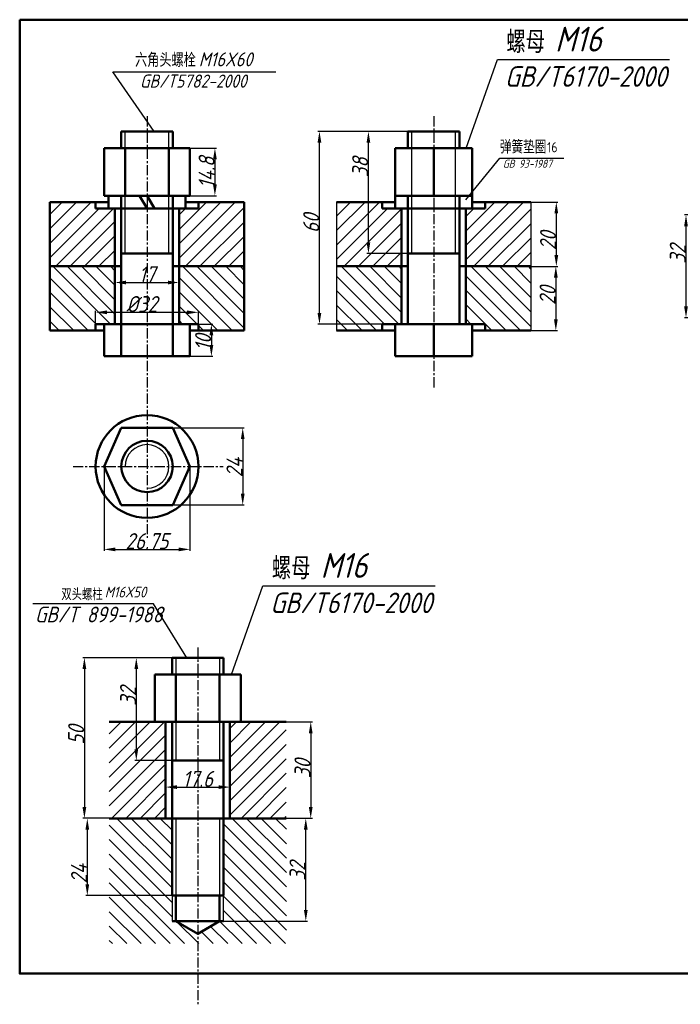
# Model space of a CAD drawing. Header units: millimetres. Extents: x 138043 to 138484, y 197009 to 197315.
# Tile 1 of 2: x 138043 to 138248, y 197009 to 197315. Entities that reach past the tile are written whole.
import ezdxf

# ---------------------------------------------------------------- set-up
doc = ezdxf.new("R2010")
doc.units = ezdxf.units.MM
doc.linetypes.add('CENTER', pattern=[50.8, 31.75, -6.35, 6.35, -6.35])
for name, color, linetype, lineweight in [('粗实线', 7, 'Continuous', 50), ('细实线', 4, 'Continuous', 25), ('细点画线', 6, 'CENTER', 25)]:
    doc.layers.add(name, color=color, linetype=linetype, lineweight=lineweight)
doc.styles.get("Standard").update_dxf_attribs({"font": 'gbeitc.shx'})
doc.styles.add('字母', font='gbeitc.shx')
doc.styles.add('数字', font='gbenor.shx')
doc.styles.add('汉字', font='hyswlongfangsong.ttf')
doc.dimstyles.new('GB', dxfattribs={"dimscale": 0.1, "dimtxt": 50, "dimasz": 35, "dimexe": 5, "dimexo": 0.625, "dimtad": 1, "dimtoh": 1, "dimdsep": 46, "dimtxsty": 'Standard', "dimcen": 2.5, "dimadec": 0, "dimazin": 0, "dimtfac": 1, "dimtmove": 0, "dimatfit": 3, "dimfxl": 1, "dimarcsym": 0})

# ---------------------------------------------------------------- blocks, each defined once
blk = doc.blocks.new('*D58')
at = {"layer": 'Defpoints', "color": 0, "transparency": 16777216}
for p in [(138098.38, 197224), (138066.38, 197220.32), (138098.38, 197220.32)]:
    blk.add_point(p, dxfattribs=at)
at = {"layer": '细实线', "color": 0, "lineweight": -2, "transparency": 16777216}
for p, q in [((138066.38, 197220.39), (138066.38, 197224.5)), ((138069.88, 197224), (138094.88, 197224)), ((138098.38, 197220.39), (138098.38, 197224.5))]:
    blk.add_line(p, q, dxfattribs=at)
at = {"layer": '细实线', "color": 0, "transparency": 16777216}
for points in [[(138069.88, 197224.58), (138069.88, 197223.42), (138066.38, 197224)], [(138094.88, 197224.58), (138094.88, 197223.42), (138098.38, 197224)]]:
    blk.add_solid(points, dxfattribs=at)
at = {"layer": '细实线', "color": 0, "transparency": 16777216, "insert": (138080.75, 197226.56), "char_height": 5, "attachment_point": 5}
blk.add_mtext('%%C32', dxfattribs=at)
blk = doc.blocks.new('*D60')
at = {"layer": 'Defpoints', "color": 0, "transparency": 16777216}
for p in [(138095.76, 197275.12), (138095.76, 197260.32), (138103.53, 197260.32)]:
    blk.add_point(p, dxfattribs=at)
at = {"layer": '细实线', "color": 0, "lineweight": -2, "transparency": 16777216}
for p, q in [((138095.82, 197275.12), (138104.03, 197275.12)), ((138103.53, 197271.62), (138103.53, 197263.82)), ((138095.82, 197260.32), (138104.03, 197260.32))]:
    blk.add_line(p, q, dxfattribs=at)
at = {"layer": '细实线', "color": 0, "transparency": 16777216}
for points in [[(138102.95, 197271.62), (138104.12, 197271.62), (138103.53, 197275.12)], [(138102.95, 197263.82), (138104.12, 197263.82), (138103.53, 197260.32)]]:
    blk.add_solid(points, dxfattribs=at)
at = {"layer": '细实线', "color": 0, "transparency": 16777216, "insert": (138100.97, 197267.54), "char_height": 5, "attachment_point": 5, "rotation": 90}
blk.add_mtext('14.8', dxfattribs=at)
blk = doc.blocks.new('*D61')
at = {"layer": 'Defpoints', "color": 0, "transparency": 16777216}
for p in [(138098.38, 197220.32), (138095.76, 197210.32), (138102.43, 197210.32)]:
    blk.add_point(p, dxfattribs=at)
at = {"layer": '细实线', "color": 0, "lineweight": -2, "transparency": 16777216}
for p, q in [((138098.45, 197220.32), (138102.93, 197220.32)), ((138102.43, 197216.82), (138102.43, 197213.82)), ((138095.82, 197210.32), (138102.93, 197210.32))]:
    blk.add_line(p, q, dxfattribs=at)
at = {"layer": '细实线', "color": 0, "transparency": 16777216}
for points in [[(138101.85, 197216.82), (138103.02, 197216.82), (138102.43, 197220.32)], [(138101.85, 197213.82), (138103.02, 197213.82), (138102.43, 197210.32)]]:
    blk.add_solid(points, dxfattribs=at)
at = {"layer": '细实线', "color": 0, "transparency": 16777216, "insert": (138099.87, 197214.57), "char_height": 5, "attachment_point": 5, "rotation": 90}
blk.add_mtext('10', dxfattribs=at)
blk = doc.blocks.new('*D62')
at = {"layer": 'Defpoints', "color": 0, "transparency": 16777216}
for p in [(138136.09, 197280.32), (138163.66, 197280.32), (138155.66, 197220.32)]:
    blk.add_point(p, dxfattribs=at)
at = {"layer": '细实线', "color": 0, "lineweight": -2, "transparency": 16777216}
for p, q in [((138163.6, 197280.32), (138135.59, 197280.32)), ((138136.09, 197223.82), (138136.09, 197276.82)), ((138155.6, 197220.32), (138135.59, 197220.32))]:
    blk.add_line(p, q, dxfattribs=at)
at = {"layer": '细实线', "color": 0, "transparency": 16777216}
for points in [[(138135.5, 197276.82), (138136.67, 197276.82), (138136.09, 197280.32)], [(138135.5, 197223.82), (138136.67, 197223.82), (138136.09, 197220.32)]]:
    blk.add_solid(points, dxfattribs=at)
at = {"layer": '细实线', "color": 0, "transparency": 16777216, "insert": (138133.53, 197251.7), "char_height": 5, "attachment_point": 5, "rotation": 90}
blk.add_mtext('60', dxfattribs=at)
blk = doc.blocks.new('*D63')
at = {"layer": 'Defpoints', "color": 0, "transparency": 16777216}
for p in [(138201.93, 197258.32), (138201.93, 197238.32), (138209.86, 197238.32)]:
    blk.add_point(p, dxfattribs=at)
at = {"layer": '细实线', "color": 0, "lineweight": -2, "transparency": 16777216}
for p, q in [((138201.99, 197258.32), (138210.36, 197258.32)), ((138209.86, 197254.82), (138209.86, 197241.82)), ((138201.99, 197238.32), (138210.36, 197238.32))]:
    blk.add_line(p, q, dxfattribs=at)
at = {"layer": '细实线', "color": 0, "transparency": 16777216}
for points in [[(138209.28, 197254.82), (138210.44, 197254.82), (138209.86, 197258.32)], [(138209.28, 197241.82), (138210.44, 197241.82), (138209.86, 197238.32)]]:
    blk.add_solid(points, dxfattribs=at)
at = {"layer": '细实线', "color": 0, "transparency": 16777216, "insert": (138207.3, 197246.24), "char_height": 5, "attachment_point": 5, "rotation": 90}
blk.add_mtext('20', dxfattribs=at)
blk = doc.blocks.new('*D64')
at = {"layer": 'Defpoints', "color": 0, "transparency": 16777216}
for p in [(138201.99, 197238.32), (138201.93, 197218.32), (138209.71, 197218.32)]:
    blk.add_point(p, dxfattribs=at)
at = {"layer": '细实线', "color": 0, "lineweight": -2, "transparency": 16777216}
for p, q in [((138202.05, 197238.32), (138210.21, 197238.32)), ((138209.71, 197234.82), (138209.71, 197221.82)), ((138201.99, 197218.32), (138210.21, 197218.32))]:
    blk.add_line(p, q, dxfattribs=at)
at = {"layer": '细实线', "color": 0, "transparency": 16777216}
for points in [[(138209.13, 197234.82), (138210.3, 197234.82), (138209.71, 197238.32)], [(138209.13, 197221.82), (138210.3, 197221.82), (138209.71, 197218.32)]]:
    blk.add_solid(points, dxfattribs=at)
at = {"layer": '细实线', "color": 0, "transparency": 16777216, "insert": (138207.15, 197229.2), "char_height": 5, "attachment_point": 5, "rotation": 90}
blk.add_mtext('20', dxfattribs=at)
blk = doc.blocks.new('*D65')
at = {"layer": 'Defpoints', "color": 0, "transparency": 16777216}
for p in [(138151.34, 197280.32), (138163.66, 197280.32), (138163.66, 197242.32)]:
    blk.add_point(p, dxfattribs=at)
at = {"layer": '细实线', "color": 0, "lineweight": -2, "transparency": 16777216}
for p, q in [((138163.6, 197280.32), (138150.84, 197280.32)), ((138151.34, 197245.82), (138151.34, 197276.82)), ((138163.6, 197242.32), (138150.84, 197242.32))]:
    blk.add_line(p, q, dxfattribs=at)
at = {"layer": '细实线', "color": 0, "transparency": 16777216}
for points in [[(138150.76, 197276.82), (138151.92, 197276.82), (138151.34, 197280.32)], [(138150.76, 197245.82), (138151.92, 197245.82), (138151.34, 197242.32)]]:
    blk.add_solid(points, dxfattribs=at)
at = {"layer": '细实线', "color": 0, "transparency": 16777216, "insert": (138148.78, 197269.14), "char_height": 5, "attachment_point": 5, "rotation": 90}
blk.add_mtext('38', dxfattribs=at)
blk = doc.blocks.new('*D66')
at = {"layer": 'Defpoints', "color": 0, "transparency": 16777216}
for p in [(138090.38, 197188.01), (138090.38, 197164.01), (138112.19, 197164.01)]:
    blk.add_point(p, dxfattribs=at)
at = {"layer": '细实线', "color": 0, "lineweight": -2, "transparency": 16777216}
for p, q in [((138090.45, 197188.01), (138112.69, 197188.01)), ((138112.19, 197184.51), (138112.19, 197167.51)), ((138090.45, 197164.01), (138112.69, 197164.01))]:
    blk.add_line(p, q, dxfattribs=at)
at = {"layer": '细实线', "color": 0, "transparency": 16777216}
for points in [[(138111.61, 197184.51), (138112.78, 197184.51), (138112.19, 197188.01)], [(138111.61, 197167.51), (138112.78, 197167.51), (138112.19, 197164.01)]]:
    blk.add_solid(points, dxfattribs=at)
at = {"layer": '细实线', "color": 0, "transparency": 16777216, "insert": (138109.63, 197175.68), "char_height": 5, "attachment_point": 5, "rotation": 90}
blk.add_mtext('24', dxfattribs=at)
blk = doc.blocks.new('*D67')
at = {"layer": 'Defpoints', "color": 0, "transparency": 16777216}
for p in [(138069.01, 197176.01), (138095.76, 197176.01), (138095.76, 197150.19)]:
    blk.add_point(p, dxfattribs=at)
at = {"layer": '细实线', "color": 0, "lineweight": -2, "transparency": 16777216}
for p, q in [((138069.01, 197175.95), (138069.01, 197149.69)), ((138095.76, 197175.95), (138095.76, 197149.69)), ((138072.51, 197150.19), (138092.26, 197150.19))]:
    blk.add_line(p, q, dxfattribs=at)
at = {"layer": '细实线', "color": 0, "transparency": 16777216}
for points in [[(138072.51, 197150.77), (138072.51, 197149.6), (138069.01, 197150.19)], [(138092.26, 197150.77), (138092.26, 197149.6), (138095.76, 197150.19)]]:
    blk.add_solid(points, dxfattribs=at)
at = {"layer": '细实线', "color": 0, "transparency": 16777216, "insert": (138082.38, 197152.75), "char_height": 5, "attachment_point": 5}
blk.add_mtext('26.75', dxfattribs=at)
blk = doc.blocks.new('*D68')
at = {"layer": 'Defpoints', "color": 0, "transparency": 16777216}
for p in [(138090.19, 197116.45), (138079.05, 197084.45), (138090.19, 197084.45)]:
    blk.add_point(p, dxfattribs=at)
at = {"layer": '细实线', "color": 0, "lineweight": -2, "transparency": 16777216}
for p, q in [((138090.12, 197116.45), (138078.55, 197116.45)), ((138079.05, 197112.95), (138079.05, 197087.95)), ((138090.12, 197084.45), (138078.55, 197084.45))]:
    blk.add_line(p, q, dxfattribs=at)
at = {"layer": '细实线', "color": 0, "transparency": 16777216}
for points in [[(138078.47, 197112.95), (138079.64, 197112.95), (138079.05, 197116.45)], [(138078.47, 197087.95), (138079.64, 197087.95), (138079.05, 197084.45)]]:
    blk.add_solid(points, dxfattribs=at)
at = {"layer": '细实线', "color": 0, "transparency": 16777216, "insert": (138076.49, 197104.45), "char_height": 5, "attachment_point": 5, "rotation": 90}
blk.add_mtext('32', dxfattribs=at)
blk = doc.blocks.new('*D69')
at = {"layer": 'Defpoints', "color": 0, "transparency": 16777216}
for p in [(138090.12, 197116.45), (138062.88, 197066.45), (138090.19, 197066.45)]:
    blk.add_point(p, dxfattribs=at)
at = {"layer": '细实线', "color": 0, "lineweight": -2, "transparency": 16777216}
for p, q in [((138090.06, 197116.45), (138062.38, 197116.45)), ((138062.88, 197112.95), (138062.88, 197069.95)), ((138090.12, 197066.45), (138062.38, 197066.45))]:
    blk.add_line(p, q, dxfattribs=at)
at = {"layer": '细实线', "color": 0, "transparency": 16777216}
for points in [[(138062.3, 197112.95), (138063.47, 197112.95), (138062.88, 197116.45)], [(138062.3, 197069.95), (138063.47, 197069.95), (138062.88, 197066.45)]]:
    blk.add_solid(points, dxfattribs=at)
at = {"layer": '细实线', "color": 0, "transparency": 16777216, "insert": (138060.32, 197092.39), "char_height": 5, "attachment_point": 5, "rotation": 90}
blk.add_mtext('50', dxfattribs=at)
blk = doc.blocks.new('*D71')
at = {"layer": 'Defpoints', "color": 0, "transparency": 16777216}
for p in [(138090.19, 197066.45), (138063.79, 197042.45), (138090.19, 197042.45)]:
    blk.add_point(p, dxfattribs=at)
at = {"layer": '细实线', "color": 0, "lineweight": -2, "transparency": 16777216}
for p, q in [((138090.12, 197066.45), (138063.29, 197066.45)), ((138063.79, 197062.95), (138063.79, 197045.95)), ((138090.12, 197042.45), (138063.29, 197042.45))]:
    blk.add_line(p, q, dxfattribs=at)
at = {"layer": '细实线', "color": 0, "transparency": 16777216}
for points in [[(138063.21, 197062.95), (138064.37, 197062.95), (138063.79, 197066.45)], [(138063.21, 197045.95), (138064.37, 197045.95), (138063.79, 197042.45)]]:
    blk.add_solid(points, dxfattribs=at)
at = {"layer": '细实线', "color": 0, "transparency": 16777216, "insert": (138061.23, 197049.21), "char_height": 5, "attachment_point": 5, "rotation": 90}
blk.add_mtext('24', dxfattribs=at)
blk = doc.blocks.new('*D72')
at = {"layer": 'Defpoints', "color": 0, "transparency": 16777216}
for p in [(138106.19, 197066.45), (138131.84, 197066.45), (138106.19, 197034.45)]:
    blk.add_point(p, dxfattribs=at)
at = {"layer": '细实线', "color": 0, "lineweight": -2, "transparency": 16777216}
for p, q in [((138106.25, 197066.45), (138132.34, 197066.45)), ((138131.84, 197037.95), (138131.84, 197062.95)), ((138106.25, 197034.45), (138132.34, 197034.45))]:
    blk.add_line(p, q, dxfattribs=at)
at = {"layer": '细实线', "color": 0, "transparency": 16777216}
for points in [[(138131.25, 197062.95), (138132.42, 197062.95), (138131.84, 197066.45)], [(138131.25, 197037.95), (138132.42, 197037.95), (138131.84, 197034.45)]]:
    blk.add_solid(points, dxfattribs=at)
at = {"layer": '细实线', "color": 0, "transparency": 16777216, "insert": (138129.27, 197049.97), "char_height": 5, "attachment_point": 5, "rotation": 90}
blk.add_mtext('32', dxfattribs=at)
blk = doc.blocks.new('*D73')
at = {"layer": 'Defpoints', "color": 0, "transparency": 16777216}
for p in [(138125.73, 197096.45), (138125.73, 197066.45), (138133.38, 197066.45)]:
    blk.add_point(p, dxfattribs=at)
at = {"layer": '细实线', "color": 0, "lineweight": -2, "transparency": 16777216}
for p, q in [((138125.8, 197096.45), (138133.88, 197096.45)), ((138133.38, 197092.95), (138133.38, 197069.95)), ((138125.8, 197066.45), (138133.88, 197066.45))]:
    blk.add_line(p, q, dxfattribs=at)
at = {"layer": '细实线', "color": 0, "transparency": 16777216}
for points in [[(138132.79, 197092.95), (138133.96, 197092.95), (138133.38, 197096.45)], [(138132.79, 197069.95), (138133.96, 197069.95), (138133.38, 197066.45)]]:
    blk.add_solid(points, dxfattribs=at)
at = {"layer": '细实线', "color": 0, "transparency": 16777216, "insert": (138130.81, 197081.9), "char_height": 5, "attachment_point": 5, "rotation": 90}
blk.add_mtext('30', dxfattribs=at)
blk = doc.blocks.new('*D96')
at = {"layer": 'Defpoints', "color": 0, "transparency": 16777216}
for p in [(138250.25, 197254.32), (138286.09, 197254.32), (138286.03, 197222.32)]:
    blk.add_point(p, dxfattribs=at)
at = {"layer": '细实线', "color": 0, "lineweight": -2, "transparency": 16777216}
for p, q in [((138286.03, 197254.32), (138249.75, 197254.32)), ((138250.25, 197225.82), (138250.25, 197250.82)), ((138285.97, 197222.32), (138249.75, 197222.32))]:
    blk.add_line(p, q, dxfattribs=at)
at = {"layer": '细实线', "color": 0, "transparency": 16777216}
for points in [[(138249.66, 197250.82), (138250.83, 197250.82), (138250.25, 197254.32)], [(138249.66, 197225.82), (138250.83, 197225.82), (138250.25, 197222.32)]]:
    blk.add_solid(points, dxfattribs=at)
at = {"layer": '细实线', "color": 0, "transparency": 16777216, "insert": (138247.68, 197242.1), "char_height": 5, "attachment_point": 5, "rotation": 90}
blk.add_mtext('32', dxfattribs=at)
blk = doc.blocks.new('*D107')
at = {"layer": 'Defpoints', "color": 0, "transparency": 16777216}
for p in [(138072.38, 197238.32), (138092.38, 197233.29), (138092.38, 197233.29)]:
    blk.add_point(p, dxfattribs=at)
at = {"layer": '细实线', "color": 0, "lineweight": -2, "transparency": 16777216}
for p, q in [((138072.38, 197238.26), (138072.38, 197232.79)), ((138075.88, 197233.29), (138088.88, 197233.29)), ((138092.38, 197233.35), (138092.38, 197233.79))]:
    blk.add_line(p, q, dxfattribs=at)
at = {"layer": '细实线', "color": 0, "transparency": 16777216}
for points in [[(138075.88, 197233.87), (138075.88, 197232.7), (138072.38, 197233.29)], [(138088.88, 197233.87), (138088.88, 197232.7), (138092.38, 197233.29)]]:
    blk.add_solid(points, dxfattribs=at)
at = {"layer": '细实线', "color": 0, "transparency": 16777216, "insert": (138082.38, 197235.85), "char_height": 5, "attachment_point": 5}
blk.add_mtext('17', dxfattribs=at)
blk = doc.blocks.new('*D109')
at = {"layer": 'Defpoints', "color": 0, "transparency": 16777216}
for p in [(138088.19, 197076.17), (138108.19, 197076.17), (138108.19, 197076.17)]:
    blk.add_point(p, dxfattribs=at)
at = {"layer": '细实线', "color": 0, "lineweight": -2, "transparency": 16777216}
for p, q in [((138088.19, 197076.23), (138088.19, 197076.67)), ((138091.69, 197076.17), (138104.69, 197076.17)), ((138108.19, 197076.23), (138108.19, 197076.67))]:
    blk.add_line(p, q, dxfattribs=at)
at = {"layer": '细实线', "color": 0, "transparency": 16777216}
for points in [[(138091.69, 197076.75), (138091.69, 197075.59), (138088.19, 197076.17)], [(138104.69, 197076.75), (138104.69, 197075.59), (138108.19, 197076.17)]]:
    blk.add_solid(points, dxfattribs=at)
at = {"layer": '细实线', "color": 0, "transparency": 16777216, "insert": (138098.19, 197078.73), "char_height": 5, "attachment_point": 5}
blk.add_mtext('17.6', dxfattribs=at)

msp = doc.modelspace()

# ---------------------------------------------------------------- hatches: boundary and pattern name
at = {"layer": '细实线'}
h = msp.add_hatch(dxfattribs=at)
h.set_pattern_fill('ANSI31', color=256)
h.paths.add_polyline_path([(138072.383, 197256.323), (138070.383, 197256.323), (138066.383, 197256.323), (138066.383, 197258.323), (138063.842, 197258.323), (138052.119, 197258.323), (138052.119, 197238.323), (138072.383, 197238.323)])
h.paths.add_polyline_path([(138112.647, 197238.323), (138112.647, 197258.323), (138098.383, 197258.323), (138098.383, 197256.323), (138092.383, 197256.323), (138092.383, 197238.323)])
h = msp.add_hatch(dxfattribs=at)
h.set_pattern_fill('ANSI31', color=256)
h.paths.add_polyline_path([(138161.662, 197256.323), (138159.662, 197256.323), (138155.662, 197256.323), (138155.662, 197258.323), (138153.121, 197258.323), (138141.398, 197258.323), (138141.398, 197238.323), (138161.662, 197238.323)])
h.paths.add_polyline_path([(138201.926, 197258.323), (138187.662, 197258.323), (138187.662, 197256.323), (138181.662, 197256.323), (138181.662, 197238.323), (138201.926, 197238.323)])
h = msp.add_hatch(dxfattribs=at)
h.set_pattern_fill('ANSI31', color=256, angle=90)
h.paths.add_polyline_path([(138072.383, 197238.323), (138052.119, 197238.323), (138052.119, 197218.323), (138066.383, 197218.323), (138066.383, 197220.323), (138072.383, 197220.323)])
h.paths.add_polyline_path([(138112.647, 197238.323), (138092.383, 197238.323), (138092.383, 197220.323), (138098.383, 197220.323), (138098.383, 197218.323), (138112.647, 197218.323)])
h = msp.add_hatch(dxfattribs=at)
h.set_pattern_fill('ANSI31', color=256, angle=90)
h.paths.add_polyline_path([(138161.662, 197238.323), (138141.398, 197238.323), (138141.398, 197218.323), (138155.662, 197218.323), (138155.662, 197220.323), (138159.662, 197220.323), (138161.662, 197220.323)])
h.paths.add_polyline_path([(138201.926, 197238.323), (138181.662, 197238.323), (138181.662, 197220.323), (138187.662, 197220.323), (138187.662, 197218.323), (138201.926, 197218.323)])
h = msp.add_hatch(dxfattribs=at)
h.set_pattern_fill('ANSI31', color=256)
h.set_pattern_definition([(45, (-229.0523, -162.326), (-2.24506403, 2.24506403), [])])
h.paths.add_polyline_path([(138088.185, 197066.446), (138088.185, 197096.446), (138070.637, 197096.446), (138070.637, 197066.446)])
h.paths.add_polyline_path([(138108.185, 197096.446), (138108.185, 197066.446), (138125.733, 197066.446), (138125.733, 197096.446)])
h = msp.add_hatch(dxfattribs=at)
h.set_pattern_fill('ANSI31', color=256, angle=90)
h.set_pattern_definition([(135, (-8.5478, 9.3184), (-2.24506403, -2.24506403), [])])
h.paths.add_polyline_path([(138090.185, 197066.446), (138070.637, 197066.446), (138070.637, 197027.435), (138098.185, 197027.435), (138098.185, 197030.52), (138091.385, 197034.446), (138090.185, 197034.446), (138090.185, 197042.446)])
h.paths.add_polyline_path([(138125.796, 197066.446), (138106.185, 197066.446), (138106.185, 197042.446), (138106.185, 197034.446), (138104.985, 197034.446), (138098.185, 197030.52), (138098.185, 197027.435), (138125.796, 197027.435)])

# ---------------------------------------------------------------- linework, layer by layer
at = {"layer": '粗实线'}
for p, q in [((138074.383, 197280.323), (138074.383, 197275.123)), ((138074.383, 197280.323), (138090.383, 197280.323)), ((138074.383, 197280.323), (138074.383, 197275.123)), ((138090.383, 197280.323), (138090.383, 197275.123)), ((138163.662, 197280.323), (138163.662, 197275.123)), ((138163.662, 197280.323), (138179.662, 197280.323)), ((138163.662, 197280.323), (138163.662, 197275.123)), ((138179.662, 197280.323), (138179.662, 197275.123)), ((138069.008, 197260.323), (138069.008, 197275.123)), ((138069.008, 197275.123), (138095.758, 197275.123)), ((138075.583, 197275.123), (138075.583, 197260.323)), ((138089.183, 197275.123), (138089.183, 197260.323)), ((138095.758, 197275.123), (138095.758, 197260.323)), ((138171.662, 197275.123), (138159.662, 197275.123)), ((138159.662, 197275.123), (138159.662, 197260.323)), ((138171.662, 197275.123), (138183.662, 197275.123)), ((138171.662, 197275.123), (138171.662, 197260.323)), ((138183.662, 197275.123), (138183.662, 197260.323)), ((138082.383, 197260.323), (138069.008, 197260.323)), ((138070.383, 197256.323), (138070.383, 197260.323)), ((138070.383, 197260.323), (138094.383, 197260.323)), ((138074.383, 197260.323), (138074.383, 197242.323)), ((138074.383, 197260.323), (138074.383, 197210.323)), ((138082.383, 197256.323), (138080.074, 197260.323)), ((138082.383, 197260.323), (138081.583, 197260.323)), ((138084.693, 197256.323), (138082.383, 197260.323)), ((138090.383, 197260.323), (138090.383, 197210.323)), ((138094.383, 197260.323), (138094.383, 197256.323)), ((138095.758, 197260.323), (138094.383, 197260.323)), ((138159.662, 197256.323), (138159.662, 197260.323)), ((138159.662, 197260.323), (138183.662, 197260.323)), ((138163.662, 197260.323), (138163.662, 197220.323)), ((138163.662, 197260.323), (138163.662, 197242.323)), ((138171.662, 197260.323), (138170.862, 197260.323)), ((138179.662, 197260.323), (138179.662, 197220.323)), ((138183.662, 197260.323), (138183.662, 197256.323)), ((138052.119, 197258.323), (138070.383, 197258.323)), ((138052.119, 197258.323), (138052.119, 197218.323)), ((138070.383, 197258.323), (138063.842, 197258.323)), ((138066.383, 197256.323), (138066.383, 197258.323)), ((138082.383, 197256.323), (138066.383, 197256.323)), ((138082.383, 197256.323), (138070.383, 197256.323)), ((138072.383, 197220.323), (138072.383, 197256.323)), ((138082.383, 197256.323), (138098.383, 197256.323)), ((138092.383, 197220.323), (138092.383, 197256.323)), ((138094.383, 197258.323), (138112.647, 197258.323)), ((138098.383, 197256.323), (138098.383, 197258.323)), ((138112.647, 197258.323), (138112.647, 197218.323)), ((138141.398, 197258.323), (138159.662, 197258.323)), ((138159.662, 197258.323), (138153.121, 197258.323)), ((138155.662, 197256.323), (138155.662, 197258.323)), ((138171.662, 197256.323), (138155.662, 197256.323)), ((138171.662, 197256.323), (138159.662, 197256.323)), ((138161.662, 197220.323), (138161.662, 197256.323)), ((138171.662, 197256.323), (138187.662, 197256.323)), ((138181.662, 197220.323), (138181.662, 197256.323)), ((138183.662, 197258.323), (138201.926, 197258.323)), ((138187.662, 197256.323), (138187.662, 197258.323)), ((138074.383, 197242.323), (138090.383, 197242.323)), ((138082.383, 197242.323), (138075.583, 197242.323)), ((138163.662, 197242.323), (138179.662, 197242.323)), ((138171.662, 197242.323), (138164.862, 197242.323)), ((138074.383, 197238.323), (138052.119, 197238.323)), ((138112.647, 197238.323), (138090.383, 197238.323)), ((138163.662, 197238.323), (138141.398, 197238.323)), ((138201.926, 197238.323), (138179.662, 197238.323)), ((138082.383, 197220.323), (138066.383, 197220.323)), ((138066.383, 197220.323), (138066.383, 197218.323)), ((138069.008, 197220.323), (138069.008, 197210.323)), ((138082.383, 197220.323), (138072.383, 197220.323)), ((138082.383, 197220.323), (138074.383, 197220.323)), ((138082.383, 197220.323), (138098.383, 197220.323)), ((138095.758, 197210.323), (138095.758, 197220.323)), ((138098.383, 197220.323), (138098.383, 197218.323)), ((138155.662, 197220.323), (138155.662, 197218.323)), ((138155.662, 197220.323), (138159.662, 197220.323)), ((138171.662, 197220.323), (138159.662, 197220.323)), ((138159.662, 197220.323), (138159.662, 197210.323)), ((138159.662, 197220.323), (138187.662, 197220.323)), ((138183.662, 197220.323), (138171.662, 197220.323)), ((138171.662, 197220.323), (138171.662, 197210.323)), ((138183.662, 197210.323), (138183.662, 197220.323)), ((138187.662, 197220.323), (138187.662, 197218.323)), ((138052.119, 197218.323), (138069.008, 197218.323)), ((138095.758, 197218.323), (138112.647, 197218.323)), ((138141.398, 197218.323), (138159.662, 197218.323)), ((138183.662, 197218.323), (138201.926, 197218.323)), ((138069.008, 197210.323), (138095.758, 197210.323)), ((138159.662, 197210.323), (138183.662, 197210.323)), ((138069.008, 197176.009), (138074.383, 197188.009)), ((138074.383, 197188.009), (138082.383, 197188.009)), ((138090.383, 197188.009), (138082.383, 197188.009)), ((138095.758, 197176.009), (138090.383, 197188.009)), ((138069.008, 197176.009), (138074.383, 197164.009)), ((138095.758, 197176.009), (138090.383, 197164.009)), ((138074.383, 197164.009), (138082.383, 197164.009)), ((138090.383, 197164.009), (138082.383, 197164.009)), ((138090.185, 197112.446), (138090.185, 197116.446)), ((138090.185, 197116.446), (138106.185, 197116.446)), ((138106.185, 197116.446), (138106.185, 197112.446)), ((138090.185, 197111.246), (138090.185, 197112.446)), ((138106.185, 197112.446), (138106.185, 197111.246)), ((138084.81, 197096.446), (138084.81, 197111.246)), ((138084.81, 197111.246), (138111.56, 197111.246)), ((138091.385, 197111.246), (138091.385, 197096.446)), ((138104.985, 197111.246), (138104.985, 197096.446)), ((138111.56, 197111.246), (138111.56, 197096.446)), ((138070.637, 197096.446), (138125.733, 197096.446)), ((138098.185, 197096.446), (138084.81, 197096.446)), ((138086.185, 197096.446), (138110.185, 197096.446)), ((138088.185, 197066.446), (138088.185, 197096.446)), ((138098.185, 197096.446), (138089.385, 197096.446)), ((138098.185, 197096.446), (138090.185, 197096.446)), ((138090.185, 197096.446), (138090.185, 197066.446)), ((138098.185, 197096.446), (138097.385, 197096.446)), ((138106.185, 197066.446), (138106.185, 197096.446)), ((138108.185, 197066.446), (138108.185, 197096.446)), ((138111.56, 197096.446), (138110.185, 197096.446)), ((138090.185, 197084.446), (138106.185, 197084.446)), ((138125.733, 197066.446), (138070.637, 197066.446)), ((138090.185, 197066.446), (138090.185, 197042.446)), ((138106.185, 197042.446), (138106.185, 197066.446)), ((138090.185, 197042.446), (138106.185, 197042.446)), ((138091.385, 197042.446), (138091.385, 197034.446)), ((138104.985, 197042.446), (138104.985, 197034.446)), ((138090.185, 197034.446), (138106.185, 197034.446)), ((138091.385, 197034.446), (138098.185, 197030.52)), ((138098.185, 197030.52), (138104.985, 197034.446))]:
    msp.add_line(p, q, dxfattribs=at)
msp.add_lwpolyline([(138042.731, 197315.117), (138462.731, 197315.117), (138462.731, 197018.117), (138042.731, 197018.117)], close=True, dxfattribs=at)
for radius in [16, 8]:
    msp.add_circle((138082.383, 197176.009), radius, dxfattribs=at)
at = {"layer": '细实线'}
for p, q in [((138181.766, 197275.123), (138191.517, 197302.765)), ((138191.517, 197302.765), (138245.16, 197302.765)), ((138084.584, 197280.323), (138071.732, 197298.869)), ((138071.732, 197298.869), (138122.468, 197298.869)), ((138075.583, 197242.323), (138075.583, 197280.323)), ((138089.183, 197242.323), (138089.183, 197280.323)), ((138164.862, 197242.323), (138164.862, 197280.323)), ((138178.462, 197242.323), (138178.462, 197280.323)), ((138181.703, 197259.072), (138192.301, 197272.005)), ((138192.301, 197272.005), (138212.245, 197272.005)), ((138141.398, 197258.323), (138141.398, 197218.323)), ((138201.926, 197258.323), (138201.926, 197218.323)), ((138108.732, 197111.246), (138118.484, 197138.888)), ((138118.484, 197138.888), (138172.127, 197138.888)), ((138084.455, 197133.279), (138046.812, 197133.279)), ((138094.837, 197116.446), (138084.455, 197133.279)), ((138091.385, 197116.446), (138091.385, 197084.446)), ((138104.985, 197116.446), (138104.985, 197084.446)), ((138090.185, 197096.446), (138090.185, 197084.446)), ((138091.385, 197066.446), (138091.385, 197042.446)), ((138104.985, 197066.446), (138104.985, 197042.446)), ((138090.185, 197042.446), (138090.185, 197034.446)), ((138106.185, 197034.446), (138106.185, 197042.446))]:
    msp.add_line(p, q, dxfattribs=at)
msp.add_arc((138082.383, 197176.009), 6.8, 270, 180, dxfattribs=at)
at = {"layer": '细点画线', "ltscale": 0.1}
for p, q in [((138082.383, 197285.079), (138082.383, 197153.802)), ((138171.662, 197285.079), (138171.662, 197200.068)), ((138059.338, 197176.009), (138106.052, 197176.009)), ((138098.185, 197119.672), (138098.185, 197008.542))]:
    msp.add_line(p, q, dxfattribs=at)

# ---------------------------------------------------------------- texts
at = {"layer": '细实线'}
for s, height, style, p in [('螺母', 6.0234, '汉字', (138194.303, 197305.408)), ('M16', 7.7232, '字母', (138209.485, 197305.201)), ('六角头螺栓', 3.7883, '汉字', (138078.646, 197300.816)), ('M16X60', 4.3426, '字母', (138098.52, 197300.594)), ('GB/T6170-2000', 6.40766, '字母', (138193.802, 197294.219)), ('GB/T5782-2000', 4.10724, '字母', (138080.19, 197293.937)), ('弹簧垫圈', 3.6205, '汉字', (138192.286, 197273.831)), ('16', 3.1442, '数字', (138206.97, 197273.831)), ('GB 93-1987', 2.5114, '字母', (138193.224, 197269.018)), ('M16', 7.7232, '字母', (138136.452, 197141.325)), ('螺母', 6.0234, '汉字', (138121.269, 197141.531)), ('双头螺柱', 3.2157, '汉字', (138055.706, 197134.709)), ('M16X50', 3.3587, '字母', (138069.222, 197135.209)), ('GB/T6170-2000', 6.40766, '字母', (138120.768, 197130.342)), ('GB/T 899-1988', 4.91638, '字母', (138047.484, 197127.453))]:
    msp.add_text(s, height=height, dxfattribs=dict(at, style=style)).set_placement(p)

# ---------------------------------------------------------------- dimensions: what is measured, and where the dimension line sits
for base, p1, p2, angle, picture, middle, dimtype in [((138136.088, 197280.323), (138155.662, 197220.323), (138163.662, 197280.323), 90, '*D62', (138136.088, 197251.702), 160), ((138151.34, 197280.323), (138163.662, 197242.323), (138163.662, 197280.323), 90, '*D65', (138151.34, 197269.141), 160), ((138103.534, 197260.323), (138095.758, 197275.123), (138095.758, 197260.323), 270, '*D60', (138103.534, 197267.541), 161), ((138209.859, 197238.323), (138201.926, 197258.323), (138201.926, 197238.323), 90, '*D63', (138209.859, 197246.235), 160), ((138250.247, 197254.317), (138286.028, 197222.317), (138286.091, 197254.317), 90, '*D96', (138250.247, 197242.102), 160), ((138209.713, 197218.323), (138201.989, 197238.323), (138201.926, 197218.323), 90, '*D64', (138209.713, 197229.203), 160), ((138102.433, 197210.323), (138098.383, 197220.323), (138095.758, 197210.323), 90, '*D61', (138102.433, 197214.573), 160), ((138112.192, 197164.009), (138090.383, 197188.009), (138090.383, 197164.009), 90, '*D66', (138112.192, 197175.682), 160), ((138062.883, 197066.446), (138090.123, 197116.446), (138090.185, 197066.446), 90, '*D69', (138062.883, 197092.388), 160), ((138079.052, 197084.446), (138090.185, 197116.446), (138090.185, 197084.446), 90, '*D68', (138079.052, 197104.449), 160), ((138133.375, 197066.446), (138125.733, 197096.446), (138125.733, 197066.446), 90, '*D73', (138133.375, 197081.902), 160), ((138063.79, 197042.446), (138090.185, 197066.446), (138090.185, 197042.446), 90, '*D71', (138063.79, 197049.212), 160), ((138131.837, 197066.446), (138106.185, 197034.446), (138106.185, 197066.446), 90, '*D72', (138131.837, 197049.975), 160)]:
    dim = msp.add_linear_dim(base=base, p1=p1, p2=p2, angle=angle, dimstyle='GB', dxfattribs=at)
    dim.commit()
    dim.dimension.update_dxf_attribs({"geometry": picture, "text_midpoint": middle, "dimtype": dimtype})
for base, p1, p2, text, picture, middle in [((138092.383, 197233.288), (138072.383, 197238.323), (138092.383, 197233.288), '17', '*D107', (138082.383, 197233.288)), ((138098.383, 197224), (138066.383, 197220.323), (138098.383, 197220.323), '%%C<>', '*D58', (138080.754, 197224))]:
    dim = msp.add_linear_dim(base=base, p1=p1, p2=p2, text=text, dimstyle='GB', dxfattribs=at)
    dim.commit()
    dim.dimension.update_dxf_attribs({"geometry": picture, "text_midpoint": middle, "dimtype": 160})
dim = msp.add_linear_dim(base=(138095.758, 197150.186), p1=(138069.008, 197176.009), p2=(138095.758, 197176.009), dimstyle='GB', dxfattribs=at)
dim.commit()
dim.dimension.update_dxf_attribs({"geometry": '*D67', "text_midpoint": (138082.383, 197150.186), "dimtype": 160})
dim = msp.add_linear_dim(base=(138108.185, 197076.171), p1=(138088.185, 197076.171), p2=(138108.185, 197076.171), angle=180, text='17.6', dimstyle='GB', dxfattribs=at)
dim.commit()
dim.dimension.update_dxf_attribs({"geometry": '*D109', "text_midpoint": (138098.185, 197076.171), "dimtype": 160})

doc.saveas('drawing.dxf')
